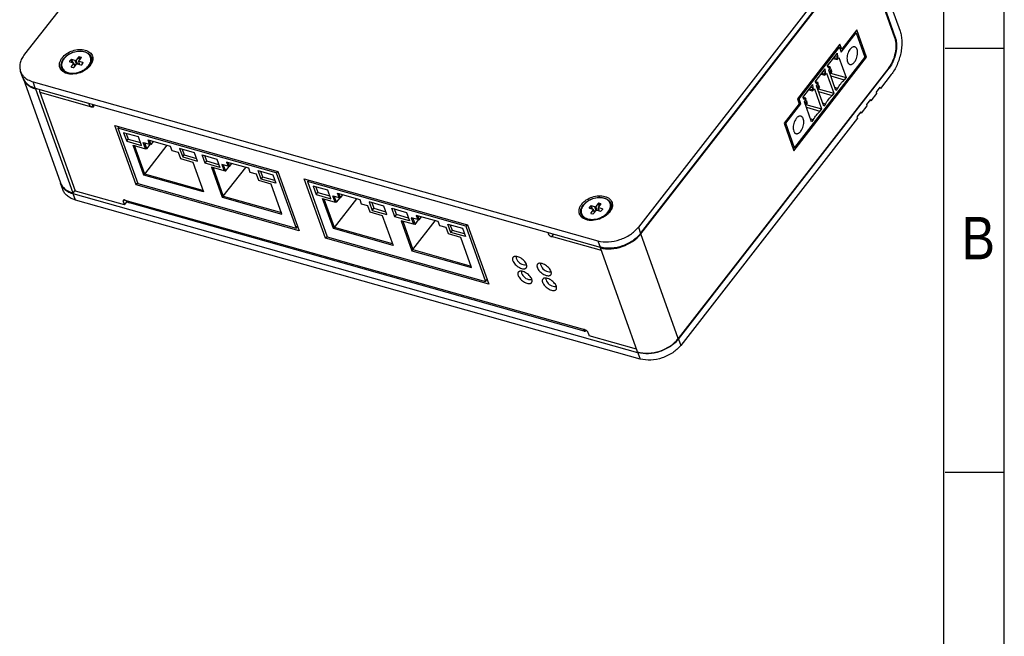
# Model space of a CAD drawing. Header units: millimetres. Extents: x 0 to 594, y 0 to 420.
# Tile 5 of 6: x 431 to 594, y 253 to 355. Entities that reach past the tile are written whole.
import ezdxf

# ---------------------------------------------------------------- set-up
doc = ezdxf.new("R2010")
doc.units = ezdxf.units.MM
doc.header["$LTSCALE"] = 0.01
doc.layers.get('0').update_dxf_attribs({"linetype": 'CONTINUOUS'})
for name, color, linetype in [('02___PRT_ALL_AXES', 7, 'CONTINUOUS'), ('_2730', 7, 'CONTINUOUS'), ('INTF_YELLOW', 7, 'CONTINUOUS')]:
    doc.layers.add(name, color=color, linetype=linetype)
doc.styles.get("Standard").update_dxf_attribs({"font": 'arial.ttf', "width": 0.85})

msp = doc.modelspace()

# ---------------------------------------------------------------- linework, layer by layer
for p, q in [((594, 0), (594, 420)), ((584, 10), (584, 410)), ((594, 350), (584.217, 350)), ((594, 280), (584.217, 280))]:
    msp.add_line(p, q)
at = {"color": 7, "linetype": 'Continuous'}
for p, q in [((461.329, 386.564), (432.143, 349.057)), ((533.923, 319.471), (568.714, 364.181)), ((533.948, 319.402), (568.739, 364.112)), ((575.935, 351.776), (571.541, 364.048)), ((562.735, 358.025), (533.549, 320.517)), ((573.803, 357.945), (575.988, 351.844)), ((574.597, 358.964), (576.781, 352.863)), ((569.634, 353.096), (567.149, 349.902)), ((571.256, 348.563), (569.634, 353.096)), ((567.051, 349.42), (569.536, 352.614)), ((569.309, 352.678), (569.536, 352.614)), ((569.536, 352.614), (570.984, 348.57)), ((575.988, 351.844), (575.902, 351.868)), ((566.849, 350.739), (559.817, 341.702)), ((560.089, 341.695), (566.752, 350.257)), ((566.524, 350.321), (566.752, 350.257)), ((566.752, 350.257), (567.051, 349.42)), ((567.149, 349.902), (566.842, 350.003)), ((567.149, 349.902), (566.849, 350.739)), ((439.791, 348.157), (439.593, 347.901)), ((439.791, 348.157), (439.946, 347.72)), ((439.925, 348.202), (440.112, 347.673)), ((440.534, 348.03), (439.925, 348.202)), ((441.064, 348.585), (440.667, 348.075)), ((440.887, 347.455), (440.667, 348.075)), ((441.064, 348.585), (441.242, 348.083)), ((441.134, 347.944), (441.531, 348.454)), ((441.198, 348.63), (441.345, 348.215)), ((441.503, 348.544), (441.198, 348.63)), ((441.503, 348.544), (441.519, 348.452)), ((559.254, 333.139), (571.256, 348.563)), ((570.984, 348.57), (559.352, 333.621)), ((564.757, 347.082), (566.422, 349.223)), ((565.743, 348.35), (566.37, 348.174)), ((565.891, 348.54), (566.278, 348.431)), ((566.087, 348.791), (566.474, 348.683)), ((566.474, 348.683), (566.278, 348.431)), ((566.278, 348.431), (566.37, 348.174)), ((566.37, 348.174), (566.656, 348.541)), ((566.474, 348.683), (566.422, 349.223)), ((566.656, 348.541), (567.85, 345.204)), ((571.256, 348.563), (570.955, 348.65)), ((439.593, 347.901), (439.647, 347.804)), ((439.621, 347.811), (440.23, 347.64)), ((440.258, 347.549), (439.861, 347.039)), ((439.861, 347.039), (439.916, 346.941)), ((439.889, 346.949), (440.194, 346.863)), ((440.496, 347.123), (440.258, 347.549)), ((440.522, 347.157), (440.268, 347.612)), ((440.328, 346.908), (440.725, 347.418)), ((440.635, 347.302), (440.405, 347.367)), ((440.744, 347.434), (440.534, 348.03)), ((440.858, 347.463), (441.467, 347.291)), ((441.173, 347.595), (441.032, 347.414)), ((441.215, 347.362), (441.119, 347.895)), ((441.252, 347.352), (441.162, 347.853)), ((441.771, 347.682), (441.162, 347.853)), ((441.601, 347.336), (441.799, 347.592)), ((441.771, 347.682), (441.788, 347.59)), ((574.93, 346.82), (540.139, 302.11)), ((540.164, 302.04), (574.955, 346.75)), ((562.742, 344.494), (564.408, 346.634)), ((564.459, 346.094), (564.408, 346.634)), ((564.757, 347.082), (564.993, 346.78)), ((564.802, 347.14), (565.189, 347.031)), ((565.189, 347.031), (564.993, 346.78)), ((564.995, 346.407), (565.281, 346.774)), ((565.385, 346.487), (565.173, 346.216)), ((565.281, 346.774), (565.189, 347.031)), ((565.209, 346.683), (565.385, 346.487)), ((565.485, 346.209), (565.385, 346.487)), ((574.955, 346.75), (574.89, 346.768)), ((431.866, 345.184), (431.492, 346.23)), ((431.898, 345.095), (438.075, 327.841)), ((563.729, 345.762), (564.356, 345.585)), ((563.876, 345.951), (564.264, 345.842)), ((564.072, 346.203), (564.459, 346.094)), ((564.459, 346.094), (564.264, 345.842)), ((564.264, 345.842), (564.356, 345.585)), ((564.356, 345.585), (564.641, 345.952)), ((564.641, 345.952), (565.836, 342.615)), ((566.19, 343.071), (564.995, 346.407)), ((565.173, 346.216), (565.055, 346.24)), ((565.173, 346.216), (565.273, 345.937)), ((565.176, 345.903), (565.273, 345.937)), ((565.261, 345.933), (567.85, 345.204)), ((565.485, 346.209), (565.273, 345.937)), ((565.328, 345.477), (567.572, 344.846)), ((567.85, 345.204), (567.572, 344.846)), ((575.329, 345.704), (573.532, 343.394)), ((433.93, 343.472), (433.555, 344.518)), ((433.555, 344.518), (526.849, 318.261)), ((433.93, 343.472), (527.223, 317.215)), ((434.052, 343.438), (433.977, 343.341)), ((433.977, 343.341), (440.124, 326.171)), ((560.728, 341.905), (562.393, 344.045)), ((561.862, 343.362), (562.249, 343.253)), ((562.058, 343.614), (562.445, 343.505)), ((562.445, 343.505), (562.249, 343.253)), ((562.249, 343.253), (562.341, 342.996)), ((562.341, 342.996), (562.627, 343.363)), ((562.445, 343.505), (562.393, 344.045)), ((562.627, 343.363), (563.821, 340.026)), ((562.742, 344.494), (562.979, 344.191)), ((562.787, 344.551), (563.174, 344.443)), ((563.174, 344.443), (562.979, 344.191)), ((562.981, 343.819), (563.266, 344.185)), ((564.175, 340.482), (562.981, 343.819)), ((563.159, 343.627), (563.041, 343.652)), ((563.37, 343.899), (563.159, 343.627)), ((563.159, 343.627), (563.259, 343.348)), ((563.161, 343.314), (563.259, 343.348)), ((563.266, 344.185), (563.174, 344.443)), ((563.195, 344.094), (563.37, 343.899)), ((563.247, 343.344), (565.836, 342.615)), ((563.47, 343.62), (563.259, 343.348)), ((563.47, 343.62), (563.37, 343.899)), ((566.468, 343.429), (566.016, 343.556)), ((566.468, 343.429), (566.19, 343.071)), ((573.457, 343.603), (572.822, 342.788)), ((573.532, 343.394), (573.337, 343.449)), ((573.532, 343.394), (573.457, 343.603)), ((559.817, 341.702), (560.117, 340.865)), ((559.862, 341.759), (560.089, 341.695)), ((560.389, 340.859), (560.089, 341.695)), ((560.728, 341.905), (560.964, 341.602)), ((560.773, 341.963), (561.16, 341.854)), ((561.16, 341.854), (560.964, 341.602)), ((560.966, 341.23), (561.252, 341.597)), ((561.252, 341.597), (561.16, 341.854)), ((561.714, 343.173), (562.341, 342.996)), ((563.314, 342.889), (565.557, 342.257)), ((565.836, 342.615), (565.557, 342.257)), ((572.897, 342.578), (571.945, 341.355)), ((572.822, 342.788), (572.897, 342.578)), ((443.249, 340.323), (443.499, 340.644)), ((560.117, 340.865), (557.631, 337.671)), ((557.904, 337.665), (560.389, 340.859)), ((560.389, 340.859), (560.088, 340.943)), ((562.161, 337.893), (560.966, 341.23)), ((561.144, 341.038), (561.026, 341.063)), ((561.356, 341.31), (561.144, 341.038)), ((561.144, 341.038), (561.244, 340.759)), ((561.147, 340.725), (561.244, 340.759)), ((561.18, 341.505), (561.356, 341.31)), ((561.232, 340.755), (563.821, 340.026)), ((561.456, 341.031), (561.244, 340.759)), ((561.299, 340.3), (563.543, 339.668)), ((561.456, 341.031), (561.356, 341.31)), ((563.821, 340.026), (563.543, 339.668)), ((564.454, 340.84), (564.002, 340.967)), ((564.454, 340.84), (564.175, 340.482)), ((571.311, 340.54), (570.359, 339.317)), ((571.871, 341.565), (571.236, 340.749)), ((571.236, 340.749), (571.311, 340.54)), ((571.945, 341.355), (571.75, 341.41)), ((571.945, 341.355), (571.871, 341.565)), ((569.725, 338.502), (540.538, 300.994)), ((562.44, 338.251), (561.987, 338.378)), ((570.284, 339.526), (569.65, 338.711)), ((569.65, 338.711), (569.725, 338.502)), ((570.359, 339.317), (570.164, 339.372)), ((570.359, 339.317), (570.284, 339.526)), ((447.775, 337.105), (447.575, 336.848)), ((447.575, 336.848), (450.845, 327.714)), ((473.738, 329.485), (447.575, 336.848)), ((557.631, 337.671), (559.254, 333.139)), ((557.676, 337.729), (557.904, 337.665)), ((559.352, 333.621), (557.904, 337.665)), ((562.44, 338.251), (562.161, 337.893)), ((448.523, 336.095), (449.022, 334.701)), ((450.957, 335.41), (448.523, 336.095)), ((448.952, 335.974), (449.287, 335.041)), ((451.456, 334.016), (450.957, 335.41)), ((449.022, 334.701), (449.287, 335.041)), ((449.022, 334.701), (451.456, 334.016)), ((449.287, 335.041), (451.291, 334.476)), ((451.851, 329.092), (450.078, 334.043)), ((450.078, 334.043), (452.127, 333.466)), ((452.014, 329.265), (450.329, 333.972)), ((452.127, 333.466), (451.752, 334.512)), ((451.752, 334.512), (452.807, 334.216)), ((452.365, 333.43), (452.003, 334.442)), ((452.014, 329.265), (455.717, 334.024)), ((452.365, 333.43), (452.127, 333.466)), ((452.365, 333.43), (452.959, 334.192)), ((452.807, 334.216), (452.557, 334.913)), ((452.557, 334.913), (456.208, 333.885)), ((453.046, 334.179), (452.807, 334.216)), ((453.046, 334.179), (452.808, 334.842)), ((453.046, 334.179), (453.426, 334.668)), ((456.208, 333.885), (456.458, 333.188)), ((457.771, 333.492), (458.271, 332.098)), ((460.205, 332.808), (457.771, 333.492)), ((559.051, 333.705), (559.352, 333.621)), ((456.458, 333.188), (457.512, 332.891)), ((457.512, 332.891), (457.887, 331.845)), ((457.887, 331.845), (459.935, 331.269)), ((458.201, 333.372), (458.535, 332.438)), ((458.271, 332.098), (458.535, 332.438)), ((458.271, 332.098), (460.704, 331.413)), ((458.535, 332.438), (460.539, 331.874)), ((460.704, 331.413), (460.205, 332.808)), ((461.994, 331.05), (461.495, 332.445)), ((461.495, 332.445), (463.929, 331.76)), ((462.259, 331.39), (461.924, 332.324)), ((459.935, 331.269), (461.707, 326.318)), ((461.994, 331.05), (462.259, 331.39)), ((464.428, 330.365), (461.994, 331.05)), ((464.263, 330.826), (462.259, 331.39)), ((463.05, 330.392), (464.823, 325.442)), ((465.099, 329.816), (463.05, 330.392)), ((463.301, 330.322), (464.986, 325.614)), ((463.929, 331.76), (464.428, 330.365)), ((464.724, 330.862), (465.099, 329.816)), ((465.779, 330.565), (464.724, 330.862)), ((464.975, 330.791), (465.337, 329.779)), ((464.986, 325.614), (468.689, 330.373)), ((465.337, 329.779), (465.931, 330.541)), ((465.529, 331.262), (465.779, 330.565)), ((469.18, 330.235), (465.529, 331.262)), ((466.017, 330.528), (465.779, 330.565)), ((465.78, 331.192), (466.017, 330.528)), ((466.017, 330.528), (466.398, 331.017)), ((469.43, 329.537), (469.18, 330.235)), ((452.014, 329.265), (451.851, 329.092)), ((461.707, 326.318), (451.851, 329.092)), ((461.628, 326.559), (452.014, 329.265)), ((465.337, 329.779), (465.099, 329.816)), ((470.484, 329.241), (469.43, 329.537)), ((470.859, 328.195), (470.484, 329.241)), ((471.242, 328.447), (470.743, 329.842)), ((470.743, 329.842), (473.177, 329.157)), ((471.507, 328.787), (471.172, 329.721)), ((471.242, 328.447), (471.507, 328.787)), ((473.511, 328.223), (471.507, 328.787)), ((473.177, 329.157), (473.676, 327.762)), ((473.938, 329.742), (473.738, 329.485)), ((473.738, 329.485), (477.008, 320.351)), ((438.481, 326.707), (438.107, 327.753)), ((450.845, 327.714), (477.008, 320.351)), ((472.907, 327.618), (470.859, 328.195)), ((473.676, 327.762), (471.242, 328.447)), ((474.679, 322.668), (472.907, 327.618)), ((479.089, 328.292), (478.889, 328.035)), ((478.889, 328.035), (482.159, 318.901)), ((505.052, 320.672), (478.889, 328.035)), ((482.271, 326.597), (479.837, 327.282)), ((479.837, 327.282), (480.336, 325.888)), ((480.266, 327.161), (480.601, 326.227)), ((440.488, 326.639), (440.124, 326.171)), ((440.545, 324.995), (440.17, 326.04)), ((533.464, 299.784), (440.17, 326.04)), ((464.986, 325.614), (464.823, 325.442)), ((464.823, 325.442), (474.679, 322.668)), ((464.986, 325.614), (474.599, 322.908)), ((480.336, 325.888), (480.601, 326.227)), ((480.336, 325.888), (482.77, 325.203)), ((480.601, 326.227), (482.605, 325.663)), ((482.77, 325.203), (482.271, 326.597)), ((483.067, 325.699), (484.121, 325.403)), ((483.441, 324.653), (483.067, 325.699)), ((483.68, 324.617), (483.317, 325.629)), ((483.68, 324.617), (484.273, 325.379)), ((483.872, 326.1), (487.522, 325.072)), ((484.121, 325.403), (483.872, 326.1)), ((484.36, 325.366), (484.121, 325.403)), ((484.36, 325.366), (484.122, 326.029)), ((484.36, 325.366), (484.741, 325.855)), ((533.838, 298.738), (440.545, 324.995)), ((448.46, 324.749), (448.653, 324.996)), ((448.659, 324.191), (449.089, 324.743)), ((481.393, 325.23), (483.441, 324.653)), ((483.165, 320.279), (481.393, 325.23)), ((483.329, 320.452), (481.643, 325.159)), ((483.329, 320.452), (487.032, 325.21)), ((483.68, 324.617), (483.441, 324.653)), ((487.522, 325.072), (487.772, 324.375)), ((487.772, 324.375), (488.827, 324.078)), ((488.827, 324.078), (489.201, 323.032)), ((491.519, 323.994), (489.085, 324.679)), ((489.085, 324.679), (489.585, 323.285)), ((489.515, 324.559), (489.849, 323.625)), ((492.018, 322.6), (491.519, 323.994)), ((525.622, 324.001), (525.423, 323.745)), ((525.423, 323.745), (525.477, 323.648)), ((525.622, 324.001), (525.776, 323.564)), ((526.364, 323.874), (525.755, 324.046)), ((525.755, 324.046), (525.942, 323.517)), ((526.575, 323.278), (526.364, 323.874)), ((526.895, 324.429), (526.498, 323.919)), ((526.717, 323.299), (526.498, 323.919)), ((526.895, 324.429), (527.072, 323.927)), ((527.045, 323.207), (526.949, 323.739)), ((526.964, 323.788), (527.361, 324.298)), ((527.601, 323.526), (526.992, 323.698)), ((527.082, 323.196), (526.992, 323.698)), ((527.333, 324.389), (527.028, 324.474)), ((527.028, 324.474), (527.175, 324.059)), ((527.333, 324.389), (527.349, 324.296)), ((489.201, 323.032), (491.249, 322.456)), ((489.585, 323.285), (489.849, 323.625)), ((489.585, 323.285), (492.018, 322.6)), ((489.849, 323.625), (491.854, 323.061)), ((491.249, 322.456), (493.022, 317.505)), ((492.809, 323.631), (495.243, 322.947)), ((493.308, 322.237), (492.809, 323.631)), ((493.573, 322.577), (493.238, 323.511)), ((493.308, 322.237), (493.573, 322.577)), ((495.742, 321.552), (493.308, 322.237)), ((495.577, 322.013), (493.573, 322.577)), ((495.243, 322.947), (495.742, 321.552)), ((500.494, 321.422), (496.844, 322.449)), ((496.844, 322.449), (497.093, 321.752)), ((497.094, 322.379), (497.332, 321.715)), ((497.332, 321.715), (497.713, 322.204)), ((525.451, 323.655), (526.06, 323.484)), ((526.088, 323.393), (525.691, 322.883)), ((525.691, 322.883), (525.746, 322.785)), ((525.719, 322.793), (526.024, 322.707)), ((526.326, 322.968), (526.088, 323.393)), ((526.352, 323.001), (526.098, 323.456)), ((526.158, 322.752), (526.555, 323.262)), ((526.465, 323.147), (526.235, 323.211)), ((526.688, 323.307), (527.297, 323.135)), ((527.003, 323.439), (526.862, 323.258)), ((527.431, 323.18), (527.629, 323.436)), ((527.601, 323.526), (527.618, 323.434)), ((477.008, 320.351), (477.258, 320.672)), ((483.329, 320.452), (483.165, 320.279)), ((492.942, 317.746), (483.329, 320.452)), ((496.413, 321.003), (494.365, 321.579)), ((494.365, 321.579), (496.137, 316.629)), ((494.615, 321.509), (496.3, 316.801)), ((497.093, 321.752), (496.039, 322.049)), ((496.039, 322.049), (496.413, 321.003)), ((496.289, 321.978), (496.651, 320.966)), ((496.3, 316.801), (500.003, 321.56)), ((496.651, 320.966), (496.413, 321.003)), ((496.651, 320.966), (497.245, 321.728)), ((497.332, 321.715), (497.093, 321.752)), ((500.744, 320.724), (500.494, 321.422)), ((501.798, 320.428), (500.744, 320.724)), ((502.173, 319.382), (501.798, 320.428)), ((502.057, 321.029), (504.491, 320.344)), ((502.557, 319.634), (502.057, 321.029)), ((502.821, 319.974), (502.487, 320.908)), ((505.252, 320.929), (505.052, 320.672)), ((505.052, 320.672), (508.322, 311.538)), ((533.549, 320.517), (533.923, 319.471)), ((482.159, 318.901), (508.322, 311.538)), ((493.022, 317.505), (483.165, 320.279)), ((504.221, 318.805), (502.173, 319.382)), ((502.557, 319.634), (502.821, 319.974)), ((504.99, 318.949), (502.557, 319.634)), ((504.825, 319.41), (502.821, 319.974)), ((505.994, 313.855), (504.221, 318.805)), ((504.491, 320.344), (504.99, 318.949)), ((518.787, 319.59), (518.651, 319.415)), ((519.469, 319.321), (519.182, 318.952)), ((540.139, 302.11), (533.948, 319.402)), ((526.849, 318.261), (527.223, 317.215)), ((527.353, 317.191), (527.27, 317.085)), ((496.3, 316.801), (496.137, 316.629)), ((496.137, 316.629), (505.994, 313.855)), ((496.3, 316.801), (505.914, 314.095)), ((533.417, 299.915), (527.27, 317.085)), ((508.322, 311.538), (508.572, 311.859)), ((524.715, 303.345), (524.76, 303.578)), ((540.164, 302.04), (540.538, 300.994)), ((533.464, 299.784), (533.838, 298.738))]:
    msp.add_line(p, q, dxfattribs=at)
at = {"color": 3, "linetype": 'Continuous'}
for p, q in [((440.547, 326.474), (434.731, 342.72)), ((443.249, 340.323), (434.731, 342.72)), ((443.445, 340.794), (443.53, 340.557)), ((448.659, 324.191), (440.547, 326.474)), ((448.46, 324.749), (448.659, 324.191)), ((448.741, 324.983), (524.673, 303.613)), ((524.611, 303.356), (449.473, 324.503)), ((518.567, 319.652), (518.651, 319.415)), ((527.433, 316.63), (519.182, 318.952)), ((524.611, 303.356), (524.715, 303.345)), ((525.204, 303.15), (525.404, 302.592)), ((533.249, 300.384), (525.404, 302.592))]:
    msp.add_line(p, q, dxfattribs=at)
at = {"color": 7, "linetype": 'Continuous'}
for centre, radius, start, end in [((573.327, 350.892), 2.826, 18.6872, 19.69432), ((440.469, 346.912), 2.291, 142.1111, 142.92207), ((440.111, 349.467), 3.5, 299.13818, 300.515), ((440.183, 349.346), 3.36, 300.50076, 306.1944), ((440.245, 349.259), 3.253, 306.23036, 306.52875), ((440.265, 349.232), 3.22, 306.52682, 307.90612), ((440.294, 349.194), 3.171, 307.90735, 308.73799), ((440.316, 349.167), 3.137, 308.73834, 309.35421), ((440.877, 348.617), 2.35, 320.93217, 322.10856), ((440.763, 348.895), 2.814, 318.28823, 322.08249), ((571.479, 349.454), 4.404, 322.11279, 322.65989), ((433.991, 345.945), 2.257, 199.71138, 200.59141), ((433.994, 345.946), 2.26, 200.59164, 202.06246), ((440.23, 328.513), 2.255, 198.2466, 199.71138), ((440.231, 328.513), 2.257, 199.71138, 200.55357), ((440.234, 328.514), 2.259, 200.55367, 201.65139), ((441.356, 330.253), 4.376, 253.05526, 254.28363), ((526.299, 322.757), 2.291, 142.1111, 142.92207), ((525.941, 325.311), 3.5, 299.13818, 300.515), ((526.014, 325.19), 3.36, 300.50076, 306.1944), ((526.075, 325.103), 3.253, 306.23036, 306.52875), ((526.095, 325.076), 3.22, 306.52682, 307.90612), ((526.124, 325.038), 3.171, 307.90735, 308.73799), ((526.146, 325.011), 3.137, 308.73834, 309.35421), ((526.707, 324.461), 2.35, 320.93217, 322.10856), ((526.594, 324.739), 2.814, 318.28823, 322.08249), ((528.435, 321.521), 4.473, 254.28287, 255.14659), ((528.458, 321.607), 4.561, 255.14622, 255.90087)]:
    msp.add_arc(centre, radius, start, end, dxfattribs=at)
for centre, major_axis, ratio, start_param, end_param in [((439.872, 348.133), (0.0941, 0.0338), 0.6770676, 0.7603298, 2.3235299), ((440.586, 348.099), (0.0941, 0.0338), 0.6770676, -2.3812629, -0.8180627), ((441.145, 348.562), (0.0941, 0.0338), 0.6770676, 0.7603298, 2.3235299), ((441.449, 348.476), (0.0949, 0.0339), 0.6668752, 5.4738559, 7.037056), ((439.675, 347.879), (0.0949, 0.0339), 0.6668752, 2.3322632, 3.8954634), ((439.943, 347.017), (0.0949, 0.0339), 0.6668752, 2.3322632, 3.8954634), ((440.247, 346.931), (0.0941, 0.0338), 0.6770676, -2.3812629, -0.8180627), ((440.176, 347.572), (0.0949, 0.0339), 0.6668752, -0.8093294, 0.7538707), ((440.806, 347.394), (0.0941, 0.0338), 0.6770676, 0.7603298, 2.3235299), ((441.216, 347.922), (0.0949, 0.0339), 0.6668752, 8.6154486, 10.1786487), ((441.52, 347.36), (0.0941, 0.0338), 0.6770676, -2.3812629, -0.8180627), ((441.717, 347.614), (0.0949, 0.0339), 0.6668752, 5.4738559, 7.037056), ((436.62, 346.739), (4.735, 1.607), 0.6812478, 3.1354505, 3.9099912), ((442.767, 329.568), (4.681, 1.76), 0.6624634, 3.1311101, 3.8882209), ((525.505, 323.723), (0.0949, 0.0339), 0.6668752, 2.3322632, 3.8954634), ((525.703, 323.977), (0.0941, 0.0338), 0.6770676, 0.7603298, 2.3235299), ((526.417, 323.943), (0.0941, 0.0338), 0.6770676, -2.3812629, -0.8180627), ((526.976, 324.406), (0.0941, 0.0338), 0.6770676, 0.7603298, 2.3235299), ((527.046, 323.766), (0.0949, 0.0339), 0.6668752, 8.6154486, 10.1786487), ((527.279, 324.321), (0.0949, 0.0339), 0.6668752, 5.4738559, 7.037056), ((525.773, 322.861), (0.0949, 0.0339), 0.6668752, 2.3322632, 3.8954634), ((526.077, 322.775), (0.0941, 0.0338), 0.6770676, -2.3812629, -0.8180627), ((526.006, 323.416), (0.0949, 0.0339), 0.6668752, -0.8093294, 0.7538707), ((526.636, 323.238), (0.0941, 0.0338), 0.6770676, 0.7603298, 2.3235299), ((527.35, 323.204), (0.0941, 0.0338), 0.6770676, -2.3812629, -0.8180627), ((527.548, 323.458), (0.0949, 0.0339), 0.6668752, 5.4738559, 7.037056), ((529.914, 320.482), (4.681, 1.76), 0.6624634, -2.3949644, -0.8241681), ((536.061, 303.312), (4.735, 1.607), 0.6812478, -2.3731941, -0.8023978)]:
    msp.add_ellipse(centre, major_axis=major_axis, ratio=ratio, start_param=start_param, end_param=end_param, dxfattribs=at)
for points, knots in [([(574.93, 346.82), (575.197, 347.163), (575.647, 347.959), (576.055, 349.257), (576.169, 350.384), (576.091, 351.222), (575.997, 351.602), (575.935, 351.776)], [0, 0, 0, 0, 0.2499149, 0.5183362, 0.776641, 0.8939343, 1, 1, 1, 1]), ([(576.004, 351.797), (576.064, 351.619), (576.155, 351.233), (576.226, 350.384), (576.108, 349.247), (575.698, 347.938), (575.247, 347.133), (574.981, 346.783)], [0, 0, 0, 0, 0.1067426, 0.2243265, 0.482312, 0.7500174, 1, 1, 1, 1]), ([(576.781, 352.863), (576.871, 352.612), (577.007, 352.063), (577.088, 351.185), (577.055, 350.236), (576.86, 348.922), (576.457, 347.638), (575.867, 346.471), (575.517, 345.945), (575.329, 345.704)], [0, 0, 0, 0, 0.1059599, 0.2231655, 0.3493881, 0.481658, 0.7498324, 0.8788882, 1, 1, 1, 1]), ([(438.359, 348.467), (438.568, 348.736), (439.108, 349.215), (440.085, 349.689), (441.143, 349.902), (442.008, 349.831), (442.597, 349.608), (442.952, 349.376), (443.221, 349.079), (443.39, 348.73), (443.449, 348.345), (443.398, 347.942), (443.241, 347.538), (443.078, 347.287), (442.983, 347.166)], [0, 0, 0, 0, 0.1356804, 0.2821485, 0.4277335, 0.5610901, 0.6212081, 0.6767422, 0.7286276, 0.7786072, 0.8289202, 0.8817067, 0.9385123, 1, 1, 1, 1]), ([(569.297, 350.276), (569.256, 350.287), (569.169, 350.298), (569.033, 350.277), (568.896, 350.221), (568.76, 350.132), (568.627, 350.012), (568.453, 349.808), (568.267, 349.495), (568.106, 349.071), (568.016, 348.626), (568.005, 348.2), (568.055, 347.931), (568.097, 347.813)], [0, 0, 0, 0, 0.0407913, 0.083866, 0.1309797, 0.1831495, 0.2407098, 0.3034547, 0.4416299, 0.5901229, 0.7390181, 0.8783266, 1, 1, 1, 1]), ([(568.484, 347.388), (568.525, 347.376), (568.612, 347.365), (568.748, 347.386), (568.885, 347.442), (569.022, 347.532), (569.154, 347.652), (569.328, 347.856), (569.515, 348.169), (569.675, 348.592), (569.765, 349.037), (569.776, 349.463), (569.726, 349.732), (569.684, 349.851)], [0, 0, 0, 0, 0.0407913, 0.083866, 0.1309797, 0.1831495, 0.2407098, 0.3034547, 0.4416299, 0.5901229, 0.7390181, 0.8783266, 1, 1, 1, 1]), ([(569.684, 349.851), (569.665, 349.905), (569.62, 350.004), (569.531, 350.131), (569.423, 350.226), (569.339, 350.264), (569.297, 350.276)], [0, 0, 0, 0, 0.2865927, 0.5444421, 0.7788486, 1, 1, 1, 1]), ([(432.143, 349.057), (431.971, 348.836), (431.676, 348.38), (431.401, 347.645), (431.325, 346.913), (431.415, 346.445), (431.492, 346.23)], [0, 0, 0, 0, 0.2783729, 0.5347363, 0.7726939, 1, 1, 1, 1]), ([(440.129, 345.776), (439.916, 345.768), (439.601, 345.782), (439.2, 345.864), (438.844, 345.981), (438.456, 346.192), (438.106, 346.556), (437.914, 347.004), (437.897, 347.501), (438.049, 348.007), (438.242, 348.317), (438.359, 348.467)], [0, 0, 0, 0, 0.1492389, 0.2196384, 0.2868388, 0.4114173, 0.5254217, 0.6344701, 0.7461038, 0.8668183, 1, 1, 1, 1]), ([(439.46, 345.852), (439.187, 345.917), (438.796, 346.085), (438.42, 346.468), (438.243, 346.803), (438.175, 347.177), (438.216, 347.568), (438.363, 347.956), (438.517, 348.196), (438.607, 348.311)], [0, 0, 0, 0, 0.2629383, 0.3827867, 0.4981827, 0.6139158, 0.734362, 0.8627389, 1, 1, 1, 1]), ([(438.641, 348.294), (438.557, 348.183), (438.415, 347.954), (438.283, 347.586), (438.252, 347.221), (438.325, 346.875), (438.5, 346.567), (438.867, 346.214), (439.244, 346.065), (439.507, 346.008)], [0, 0, 0, 0, 0.1382652, 0.2663647, 0.385207, 0.4988891, 0.6129032, 0.7325624, 1, 1, 1, 1]), ([(438.607, 348.311), (438.798, 348.557), (439.291, 348.994), (440.18, 349.425), (441.145, 349.615), (441.935, 349.546), (442.475, 349.337), (442.803, 349.118), (443.054, 348.837), (443.212, 348.506), (443.267, 348.142), (443.219, 347.763), (443.072, 347.387), (442.922, 347.155), (442.835, 347.043)], [0, 0, 0, 0, 0.1344811, 0.2791049, 0.4226668, 0.554797, 0.614928, 0.6710769, 0.7241014, 0.7754803, 0.8272605, 0.8812316, 0.9386942, 1, 1, 1, 1]), ([(442.731, 347.174), (442.814, 347.281), (442.957, 347.502), (443.096, 347.857), (443.141, 348.212), (443.089, 348.551), (442.94, 348.858), (442.703, 349.119), (442.391, 349.324), (441.873, 349.52), (441.111, 349.582), (440.179, 349.395), (439.32, 348.978), (438.845, 348.556), (438.661, 348.319)], [0, 0, 0, 0, 0.0612816, 0.1182428, 0.1711146, 0.2214237, 0.271385, 0.3232884, 0.378816, 0.4389566, 0.5723218, 0.7178837, 0.8644139, 1, 1, 1, 1]), ([(442.385, 346.584), (442.062, 346.341), (441.336, 345.959), (440.532, 345.793), (440.129, 345.776)], [0, 0, 0, 0, 0.4999907, 1, 1, 1, 1]), ([(442.305, 346.741), (442.342, 346.772), (442.484, 346.894), (442.614, 347.029), (442.701, 347.136)], [0, 0, 0, 0, 0.2579594, 1, 1, 1, 1]), ([(442.864, 347.022), (442.829, 346.983), (442.68, 346.825), (442.516, 346.683), (442.385, 346.584)], [0, 0, 0, 0, 0.2431929, 1, 1, 1, 1]), ([(442.835, 347.043), (442.803, 347.002), (442.667, 346.838), (442.511, 346.69), (442.386, 346.588)], [0, 0, 0, 0, 0.2413322, 1, 1, 1, 1]), ([(568.097, 347.813), (568.117, 347.759), (568.161, 347.66), (568.25, 347.532), (568.358, 347.438), (568.442, 347.4), (568.484, 347.388)], [0, 0, 0, 0, 0.2865927, 0.5444421, 0.7788486, 1, 1, 1, 1]), ([(431.492, 346.23), (431.55, 346.068), (431.706, 345.752), (431.928, 345.48), (432.052, 345.355)], [0, 0, 0, 0, 0.4932433, 1, 1, 1, 1]), ([(431.899, 345.097), (431.977, 344.907), (432.189, 344.537), (432.653, 344.073), (433.243, 343.706), (433.692, 343.539), (433.93, 343.472)], [0, 0, 0, 0, 0.2295173, 0.4689471, 0.7246835, 1, 1, 1, 1]), ([(432.052, 345.355), (432.247, 345.159), (432.721, 344.813), (433.265, 344.6), (433.555, 344.518)], [0, 0, 0, 0, 0.4774521, 1, 1, 1, 1]), ([(440.127, 345.779), (440.069, 345.779), (439.845, 345.783), (439.621, 345.813), (439.46, 345.852)], [0, 0, 0, 0, 0.258131, 1, 1, 1, 1]), ([(439.507, 346.008), (439.881, 345.927), (440.697, 345.939), (441.458, 346.21), (441.816, 346.409)], [0, 0, 0, 0, 0.4832155, 1, 1, 1, 1]), ([(566.468, 343.429), (566.629, 343.697), (566.965, 344.196), (567.364, 344.647), (567.572, 344.846)], [0, 0, 0, 0, 0.5211266, 1, 1, 1, 1]), ([(564.454, 340.84), (564.614, 341.108), (564.95, 341.607), (565.349, 342.059), (565.557, 342.257)], [0, 0, 0, 0, 0.5211266, 1, 1, 1, 1]), ([(560.403, 338.847), (560.363, 338.858), (560.275, 338.869), (560.14, 338.848), (560.003, 338.792), (559.866, 338.703), (559.733, 338.583), (559.56, 338.379), (559.373, 338.066), (559.213, 337.642), (559.123, 337.197), (559.112, 336.771), (559.162, 336.502), (559.204, 336.384)], [0, 0, 0, 0, 0.0407913, 0.083866, 0.1309797, 0.1831495, 0.2407098, 0.3034547, 0.4416299, 0.5901229, 0.7390181, 0.8783266, 1, 1, 1, 1]), ([(559.591, 335.959), (559.632, 335.947), (559.719, 335.936), (559.854, 335.957), (559.992, 336.013), (560.128, 336.103), (560.261, 336.223), (560.435, 336.427), (560.621, 336.74), (560.782, 337.163), (560.871, 337.608), (560.883, 338.034), (560.833, 338.304), (560.79, 338.422)], [0, 0, 0, 0, 0.0407913, 0.083866, 0.1309797, 0.1831495, 0.2407098, 0.3034547, 0.4416299, 0.5901229, 0.7390181, 0.8783266, 1, 1, 1, 1]), ([(560.79, 338.422), (560.771, 338.476), (560.727, 338.575), (560.637, 338.702), (560.529, 338.797), (560.446, 338.835), (560.403, 338.847)], [0, 0, 0, 0, 0.2865927, 0.5444421, 0.7788486, 1, 1, 1, 1]), ([(562.44, 338.251), (562.6, 338.519), (562.936, 339.018), (563.335, 339.47), (563.543, 339.668)], [0, 0, 0, 0, 0.5211266, 1, 1, 1, 1]), ([(559.204, 336.384), (559.223, 336.33), (559.267, 336.231), (559.357, 336.103), (559.465, 336.009), (559.549, 335.971), (559.591, 335.959)], [0, 0, 0, 0, 0.2865927, 0.5444421, 0.7788486, 1, 1, 1, 1]), ([(438.134, 327.681), (438.193, 327.533), (438.344, 327.244), (438.552, 326.993), (438.667, 326.877)], [0, 0, 0, 0, 0.4933147, 1, 1, 1, 1]), ([(440.545, 324.995), (440.299, 325.064), (439.834, 325.238), (439.227, 325.625), (438.759, 326.116), (438.553, 326.506), (438.481, 326.706)], [0, 0, 0, 0, 0.275872, 0.5314219, 0.7704099, 1, 1, 1, 1]), ([(438.667, 326.877), (438.852, 326.692), (439.297, 326.361), (439.807, 326.15), (440.08, 326.067)], [0, 0, 0, 0, 0.4785893, 1, 1, 1, 1]), ([(524.189, 324.311), (524.398, 324.58), (524.938, 325.06), (525.915, 325.533), (526.973, 325.746), (527.839, 325.675), (528.427, 325.452), (528.782, 325.22), (529.051, 324.923), (529.22, 324.574), (529.279, 324.189), (529.228, 323.786), (529.071, 323.382), (528.908, 323.131), (528.813, 323.01)], [0, 0, 0, 0, 0.1356804, 0.2821485, 0.4277335, 0.5610901, 0.6212081, 0.6767422, 0.7286276, 0.7786072, 0.8289202, 0.8817067, 0.9385123, 1, 1, 1, 1]), ([(524.437, 324.155), (524.628, 324.401), (525.121, 324.838), (526.01, 325.269), (526.975, 325.459), (527.765, 325.39), (528.305, 325.182), (528.634, 324.962), (528.885, 324.682), (529.042, 324.35), (529.097, 323.986), (529.049, 323.607), (528.903, 323.231), (528.752, 322.999), (528.665, 322.887)], [0, 0, 0, 0, 0.1344811, 0.2791049, 0.4226668, 0.554797, 0.614928, 0.6710769, 0.7241014, 0.7754803, 0.8272605, 0.8812316, 0.9386942, 1, 1, 1, 1]), ([(528.561, 323.018), (528.644, 323.125), (528.787, 323.346), (528.926, 323.701), (528.971, 324.056), (528.919, 324.395), (528.77, 324.703), (528.533, 324.963), (528.221, 325.168), (527.703, 325.364), (526.941, 325.426), (526.009, 325.239), (525.15, 324.822), (524.675, 324.4), (524.491, 324.163)], [0, 0, 0, 0, 0.0612816, 0.1182428, 0.1711146, 0.2214237, 0.271385, 0.3232884, 0.378816, 0.4389566, 0.5723218, 0.7178837, 0.8644139, 1, 1, 1, 1]), ([(525.959, 321.621), (525.746, 321.612), (525.431, 321.626), (525.03, 321.708), (524.674, 321.825), (524.286, 322.036), (523.937, 322.4), (523.744, 322.848), (523.727, 323.345), (523.879, 323.851), (524.073, 324.161), (524.189, 324.311)], [0, 0, 0, 0, 0.1492389, 0.2196384, 0.2868388, 0.4114173, 0.5254217, 0.6344701, 0.7461038, 0.8668183, 1, 1, 1, 1]), ([(525.29, 321.696), (525.017, 321.761), (524.626, 321.929), (524.251, 322.312), (524.073, 322.647), (524.005, 323.021), (524.046, 323.412), (524.193, 323.8), (524.347, 324.04), (524.437, 324.155)], [0, 0, 0, 0, 0.2629383, 0.3827867, 0.4981827, 0.6139158, 0.734362, 0.8627389, 1, 1, 1, 1]), ([(524.471, 324.138), (524.388, 324.027), (524.245, 323.798), (524.113, 323.43), (524.082, 323.065), (524.155, 322.719), (524.33, 322.411), (524.697, 322.058), (525.075, 321.909), (525.337, 321.852)], [0, 0, 0, 0, 0.1382652, 0.2663647, 0.385207, 0.4988891, 0.6129032, 0.7325624, 1, 1, 1, 1]), ([(525.337, 321.852), (525.712, 321.771), (526.527, 321.783), (527.288, 322.054), (527.646, 322.254)], [0, 0, 0, 0, 0.4832155, 1, 1, 1, 1]), ([(528.215, 322.428), (527.892, 322.185), (527.166, 321.803), (526.362, 321.637), (525.959, 321.621)], [0, 0, 0, 0, 0.4999907, 1, 1, 1, 1]), ([(528.135, 322.585), (528.172, 322.616), (528.314, 322.738), (528.444, 322.873), (528.531, 322.98)], [0, 0, 0, 0, 0.2579594, 1, 1, 1, 1]), ([(528.694, 322.867), (528.659, 322.827), (528.511, 322.669), (528.346, 322.527), (528.215, 322.428)], [0, 0, 0, 0, 0.2431929, 1, 1, 1, 1]), ([(528.665, 322.887), (528.633, 322.846), (528.497, 322.682), (528.341, 322.534), (528.216, 322.432)], [0, 0, 0, 0, 0.2413322, 1, 1, 1, 1]), ([(525.957, 321.623), (525.899, 321.623), (525.675, 321.627), (525.451, 321.657), (525.29, 321.696)], [0, 0, 0, 0, 0.258131, 1, 1, 1, 1]), ([(526.849, 318.261), (527.415, 318.102), (528.665, 317.999), (530.521, 318.373), (532.234, 319.204), (533.182, 320.045), (533.549, 320.517)], [0, 0, 0, 0, 0.2376732, 0.4971431, 0.7581911, 1, 1, 1, 1]), ([(533.923, 319.471), (533.564, 319.009), (532.639, 318.182), (530.965, 317.354), (529.143, 316.964), (527.91, 317.041), (527.347, 317.183)], [0, 0, 0, 0, 0.2410589, 0.5013043, 0.7608282, 1, 1, 1, 1]), ([(540.164, 302.04), (539.797, 301.568), (538.849, 300.727), (537.136, 299.895), (535.28, 299.522), (534.029, 299.625), (533.464, 299.784)], [0, 0, 0, 0, 0.2418089, 0.5028569, 0.7623268, 1, 1, 1, 1]), ([(540.538, 300.994), (540.171, 300.522), (539.224, 299.681), (537.511, 298.849), (535.654, 298.476), (534.404, 298.579), (533.838, 298.738)], [0, 0, 0, 0, 0.2418089, 0.5028569, 0.7623268, 1, 1, 1, 1])]:
    msp.add_open_spline(points, degree=3, knots=knots, dxfattribs=at)
at = {"color": 3, "linetype": 'Continuous'}
for points, knots in [([(434.731, 342.72), (434.717, 342.759), (434.667, 342.934), (434.654, 343.119), (434.659, 343.26)], [0, 0, 0, 0, 0.2271413, 1, 1, 1, 1]), ([(443.249, 340.323), (443.212, 340.332), (443.129, 340.376), (442.999, 340.487), (442.866, 340.688), (442.816, 340.867), (442.803, 340.971)], [0, 0, 0, 0, 0.1377066, 0.3355574, 0.6201447, 1, 1, 1, 1]), ([(443.519, 340.364), (443.507, 340.349), (443.474, 340.323), (443.409, 340.304), (443.331, 340.304), (443.277, 340.315), (443.249, 340.323)], [0, 0, 0, 0, 0.2009459, 0.4269595, 0.6926384, 1, 1, 1, 1]), ([(443.53, 340.557), (443.542, 340.523), (443.558, 340.456), (443.537, 340.388), (443.519, 340.364)], [0, 0, 0, 0, 0.5545491, 1, 1, 1, 1]), ([(448.471, 324.942), (448.453, 324.918), (448.432, 324.85), (448.447, 324.783), (448.46, 324.749)], [0, 0, 0, 0, 0.4454509, 1, 1, 1, 1]), ([(448.741, 324.983), (448.712, 324.991), (448.658, 325.002), (448.581, 325.002), (448.516, 324.983), (448.483, 324.957), (448.471, 324.942)], [0, 0, 0, 0, 0.3073616, 0.5730405, 0.7990541, 1, 1, 1, 1]), ([(448.741, 324.983), (448.784, 324.972), (448.882, 324.916), (449.038, 324.789), (449.224, 324.624), (449.385, 324.528), (449.474, 324.503)], [0, 0, 0, 0, 0.1514025, 0.3777914, 0.6858119, 1, 1, 1, 1]), ([(518.651, 319.415), (518.67, 319.364), (518.73, 319.262), (518.856, 319.129), (519.009, 319.02), (519.124, 318.968), (519.182, 318.952)], [0, 0, 0, 0, 0.2242194, 0.4842586, 0.7527834, 1, 1, 1, 1]), ([(519.182, 318.952), (519.209, 318.944), (519.267, 318.937), (519.322, 318.965), (519.342, 318.985)], [0, 0, 0, 0, 0.4938974, 1, 1, 1, 1]), ([(519.342, 318.985), (519.378, 319.022), (519.436, 319.161), (519.466, 319.299), (519.485, 319.389)], [0, 0, 0, 0, 0.3586899, 1, 1, 1, 1]), ([(524.497, 303.559), (524.489, 303.544), (524.478, 303.506), (524.494, 303.416), (524.563, 303.37), (524.611, 303.356)], [0, 0, 0, 0, 0.203447, 0.4320652, 1, 1, 1, 1]), ([(524.673, 303.613), (524.642, 303.623), (524.589, 303.626), (524.528, 303.599), (524.506, 303.574), (524.497, 303.559)], [0, 0, 0, 0, 0.5083988, 0.7501326, 1, 1, 1, 1]), ([(524.673, 303.613), (524.731, 303.596), (524.846, 303.545), (524.999, 303.436), (525.125, 303.303), (525.186, 303.201), (525.204, 303.15)], [0, 0, 0, 0, 0.2472166, 0.5157414, 0.7757806, 1, 1, 1, 1]), ([(524.715, 303.345), (524.737, 303.345), (524.831, 303.354), (524.921, 303.392), (524.983, 303.429)], [0, 0, 0, 0, 0.2320583, 1, 1, 1, 1])]:
    msp.add_open_spline(points, degree=3, knots=knots, dxfattribs=at)
at = {"layer": '02___PRT_ALL_AXES', "color": 3, "linetype": 'Continuous'}
for p, q in [((450.564, 327.479), (447.045, 337.311)), ((447.045, 337.311), (474.019, 329.719)), ((474.019, 329.719), (477.538, 319.888)), ((477.538, 319.888), (450.564, 327.479)), ((481.879, 318.666), (478.359, 328.498)), ((478.359, 328.498), (505.333, 320.906)), ((505.333, 320.906), (508.853, 311.075)), ((508.853, 311.075), (481.879, 318.666))]:
    msp.add_line(p, q, dxfattribs=at)
at = {"layer": '02___PRT_ALL_AXES', "color": 7, "linetype": 'Continuous'}
for p, q in [((450.564, 327.479), (450.814, 327.8)), ((481.879, 318.666), (482.128, 318.987))]:
    msp.add_line(p, q, dxfattribs=at)
for centre, radius, start, end in [((514.35, 316.026), 1.086, 198.77015, 199.69974), ((514.412, 316.049), 1.152, 199.71246, 201.78097), ((515.16, 315.452), 1.139, 262.12392, 265.91983), ((518.406, 314.885), 1.086, 198.77015, 199.69974), ((518.468, 314.907), 1.152, 199.71246, 201.78097), ((515.223, 313.586), 1.086, 198.77015, 199.69974), ((515.285, 313.608), 1.152, 199.71246, 201.78097), ((519.216, 314.311), 1.139, 262.12392, 265.91983), ((516.033, 313.012), 1.139, 262.12392, 265.91983), ((519.28, 312.444), 1.086, 198.77015, 199.69974), ((519.341, 312.467), 1.152, 199.71246, 201.78097), ((520.089, 311.87), 1.139, 262.12392, 265.91983)]:
    msp.add_arc(centre, radius, start, end, dxfattribs=at)
at = {"layer": '02___PRT_ALL_AXES', "color": 3, "linetype": 'Continuous'}
for points, knots in [([(515.069, 314.341), (515.03, 314.451), (514.91, 314.674), (514.66, 314.979), (514.346, 315.256), (513.995, 315.481), (513.64, 315.634), (513.35, 315.693), (513.145, 315.686), (513.016, 315.657), (512.908, 315.603), (512.852, 315.55), (512.829, 315.521)], [0, 0, 0, 0, 0.1232974, 0.2645816, 0.4152399, 0.5648849, 0.7033285, 0.8225043, 0.873736, 0.9195519, 0.9610174, 1, 1, 1, 1]), ([(512.829, 315.521), (512.804, 315.489), (512.764, 315.413), (512.74, 315.281), (512.752, 315.133), (512.779, 315.032), (512.798, 314.981)], [0, 0, 0, 0, 0.2154424, 0.4471322, 0.7070252, 1, 1, 1, 1]), ([(512.798, 314.981), (512.837, 314.871), (512.957, 314.648), (513.207, 314.343), (513.522, 314.066), (513.872, 313.841), (514.228, 313.688), (514.517, 313.629), (514.723, 313.636), (514.851, 313.665), (514.959, 313.719), (515.016, 313.772), (515.039, 313.801)], [0, 0, 0, 0, 0.1232974, 0.2645816, 0.4152399, 0.5648849, 0.7033285, 0.8225043, 0.873736, 0.9195519, 0.9610174, 1, 1, 1, 1]), ([(515.039, 313.801), (515.063, 313.833), (515.104, 313.909), (515.127, 314.041), (515.116, 314.189), (515.088, 314.289), (515.069, 314.341)], [0, 0, 0, 0, 0.2154424, 0.4471322, 0.7070252, 1, 1, 1, 1]), ([(516.885, 314.379), (516.86, 314.347), (516.82, 314.272), (516.796, 314.139), (516.808, 313.991), (516.836, 313.891), (516.854, 313.839)], [0, 0, 0, 0, 0.2154424, 0.4471322, 0.7070252, 1, 1, 1, 1]), ([(519.126, 313.2), (519.086, 313.309), (518.967, 313.532), (518.716, 313.837), (518.402, 314.114), (518.051, 314.339), (517.696, 314.492), (517.406, 314.551), (517.201, 314.545), (517.072, 314.515), (516.964, 314.461), (516.908, 314.408), (516.885, 314.379)], [0, 0, 0, 0, 0.1232974, 0.2645816, 0.4152399, 0.5648849, 0.7033285, 0.8225043, 0.873736, 0.9195519, 0.9610174, 1, 1, 1, 1]), ([(513.703, 313.08), (513.678, 313.048), (513.637, 312.973), (513.614, 312.84), (513.625, 312.692), (513.653, 312.592), (513.672, 312.54)], [0, 0, 0, 0, 0.2154424, 0.4471322, 0.7070252, 1, 1, 1, 1]), ([(513.672, 312.54), (513.711, 312.43), (513.831, 312.207), (514.081, 311.903), (514.395, 311.625), (514.746, 311.4), (515.101, 311.248), (515.391, 311.189), (515.596, 311.195), (515.725, 311.225), (515.833, 311.278), (515.89, 311.332), (515.912, 311.361)], [0, 0, 0, 0, 0.1232974, 0.2645816, 0.4152399, 0.5648849, 0.7033285, 0.8225043, 0.873736, 0.9195519, 0.9610174, 1, 1, 1, 1]), ([(515.943, 311.901), (515.904, 312.011), (515.784, 312.233), (515.534, 312.538), (515.219, 312.816), (514.869, 313.04), (514.513, 313.193), (514.224, 313.252), (514.018, 313.246), (513.89, 313.216), (513.782, 313.162), (513.725, 313.109), (513.703, 313.08)], [0, 0, 0, 0, 0.1232974, 0.2645816, 0.4152399, 0.5648849, 0.7033285, 0.8225043, 0.873736, 0.9195519, 0.9610174, 1, 1, 1, 1]), ([(516.854, 313.839), (516.894, 313.729), (517.013, 313.506), (517.264, 313.202), (517.578, 312.924), (517.929, 312.699), (518.284, 312.547), (518.574, 312.487), (518.779, 312.494), (518.908, 312.523), (519.016, 312.577), (519.072, 312.63), (519.095, 312.659)], [0, 0, 0, 0, 0.1232974, 0.2645816, 0.4152399, 0.5648849, 0.7033285, 0.8225043, 0.873736, 0.9195519, 0.9610174, 1, 1, 1, 1]), ([(519.095, 312.659), (519.12, 312.691), (519.16, 312.767), (519.184, 312.899), (519.172, 313.047), (519.144, 313.148), (519.126, 313.2)], [0, 0, 0, 0, 0.2154424, 0.4471322, 0.7070252, 1, 1, 1, 1]), ([(515.912, 311.361), (515.937, 311.392), (515.977, 311.468), (516.001, 311.6), (515.99, 311.748), (515.962, 311.849), (515.943, 311.901)], [0, 0, 0, 0, 0.2154424, 0.4471322, 0.7070252, 1, 1, 1, 1]), ([(517.759, 311.939), (517.734, 311.907), (517.694, 311.831), (517.67, 311.699), (517.681, 311.551), (517.709, 311.45), (517.728, 311.399)], [0, 0, 0, 0, 0.2154424, 0.4471322, 0.7070252, 1, 1, 1, 1]), ([(517.728, 311.399), (517.767, 311.289), (517.887, 311.066), (518.137, 310.761), (518.452, 310.484), (518.802, 310.259), (519.158, 310.106), (519.447, 310.047), (519.653, 310.054), (519.781, 310.083), (519.889, 310.137), (519.946, 310.19), (519.968, 310.219)], [0, 0, 0, 0, 0.1232974, 0.2645816, 0.4152399, 0.5648849, 0.7033285, 0.8225043, 0.873736, 0.9195519, 0.9610174, 1, 1, 1, 1]), ([(519.999, 310.759), (519.96, 310.869), (519.84, 311.092), (519.59, 311.397), (519.276, 311.674), (518.925, 311.899), (518.57, 312.052), (518.28, 312.111), (518.075, 312.104), (517.946, 312.075), (517.838, 312.021), (517.782, 311.968), (517.759, 311.939)], [0, 0, 0, 0, 0.1232974, 0.2645816, 0.4152399, 0.5648849, 0.7033285, 0.8225043, 0.873736, 0.9195519, 0.9610174, 1, 1, 1, 1]), ([(519.968, 310.219), (519.993, 310.251), (520.034, 310.327), (520.057, 310.459), (520.046, 310.607), (520.018, 310.707), (519.999, 310.759)], [0, 0, 0, 0, 0.2154424, 0.4471322, 0.7070252, 1, 1, 1, 1])]:
    msp.add_open_spline(points, degree=3, knots=knots, dxfattribs=at)
at = {"layer": '_2730', "color": 7, "linetype": 'Continuous'}
for p, q in [((513.358, 315.677), (513.346, 315.62)), ((515.052, 314.326), (515.066, 314.344)), ((517.414, 314.536), (517.403, 314.479)), ((514.232, 313.237), (514.22, 313.18)), ((519.108, 313.184), (519.122, 313.202)), ((518.288, 312.095), (518.276, 312.038))]:
    msp.add_line(p, q, dxfattribs=at)
for centre, radius, start, end in [((514.871, 315.865), 1.572, 198.21134, 266.02638), ((514.869, 314.682), 0.381, 290.58135, 295.05138), ((514.883, 314.653), 0.349, 295.06047, 301.27651), ((518.927, 314.724), 1.572, 198.21134, 266.02638), ((515.745, 313.425), 1.572, 198.21134, 266.02638), ((518.926, 313.541), 0.381, 290.58135, 295.05138), ((518.939, 313.511), 0.349, 295.06047, 301.27651), ((515.743, 312.242), 0.381, 290.58135, 295.05138), ((515.757, 312.213), 0.349, 295.06047, 301.27651), ((519.801, 312.283), 1.572, 198.21134, 266.02638), ((519.799, 311.101), 0.381, 290.58135, 295.05138), ((519.813, 311.071), 0.349, 295.06047, 301.27651)]:
    msp.add_arc(centre, radius, start, end, dxfattribs=at)
for points, knots in [([(513.346, 315.62), (513.344, 315.601), (513.34, 315.518), (513.357, 315.435), (513.377, 315.374)], [0, 0, 0, 0, 0.2273735, 1, 1, 1, 1]), ([(514.762, 314.297), (514.784, 314.295), (514.865, 314.293), (514.948, 314.305), (515.003, 314.325)], [0, 0, 0, 0, 0.2744716, 1, 1, 1, 1]), ([(517.403, 314.479), (517.4, 314.46), (517.396, 314.376), (517.413, 314.293), (517.433, 314.232)], [0, 0, 0, 0, 0.2273735, 1, 1, 1, 1]), ([(514.22, 313.18), (514.218, 313.161), (514.213, 313.078), (514.231, 312.994), (514.251, 312.933)], [0, 0, 0, 0, 0.2273735, 1, 1, 1, 1]), ([(518.818, 313.155), (518.84, 313.153), (518.922, 313.151), (519.004, 313.163), (519.06, 313.184)], [0, 0, 0, 0, 0.2744716, 1, 1, 1, 1]), ([(515.636, 311.856), (515.658, 311.855), (515.739, 311.852), (515.822, 311.864), (515.877, 311.885)], [0, 0, 0, 0, 0.2744716, 1, 1, 1, 1]), ([(518.276, 312.038), (518.274, 312.019), (518.27, 311.936), (518.287, 311.853), (518.307, 311.792)], [0, 0, 0, 0, 0.2273735, 1, 1, 1, 1]), ([(519.692, 310.715), (519.714, 310.713), (519.795, 310.711), (519.878, 310.723), (519.933, 310.743)], [0, 0, 0, 0, 0.2744716, 1, 1, 1, 1])]:
    msp.add_open_spline(points, degree=3, knots=knots, dxfattribs=at)
at = {"layer": 'INTF_YELLOW', "color": 2, "linetype": 'Continuous'}
for p, q in [((559.399, 333.682), (570.936, 348.508)), ((559.371, 333.69), (559.399, 333.682)), ((450.845, 327.714), (477.008, 320.351)), ((477.008, 320.351), (477.258, 320.672)), ((482.159, 318.901), (508.322, 311.538)), ((508.322, 311.538), (508.572, 311.859))]:
    msp.add_line(p, q, dxfattribs=at)

# ---------------------------------------------------------------- texts
at = {"insert": (586.921, 322.202), "char_height": 7, "width": 5.95, "attachment_point": 1, "line_spacing_factor": 0.9}
msp.add_mtext('B', dxfattribs=at)

doc.saveas('drawing.dxf')
